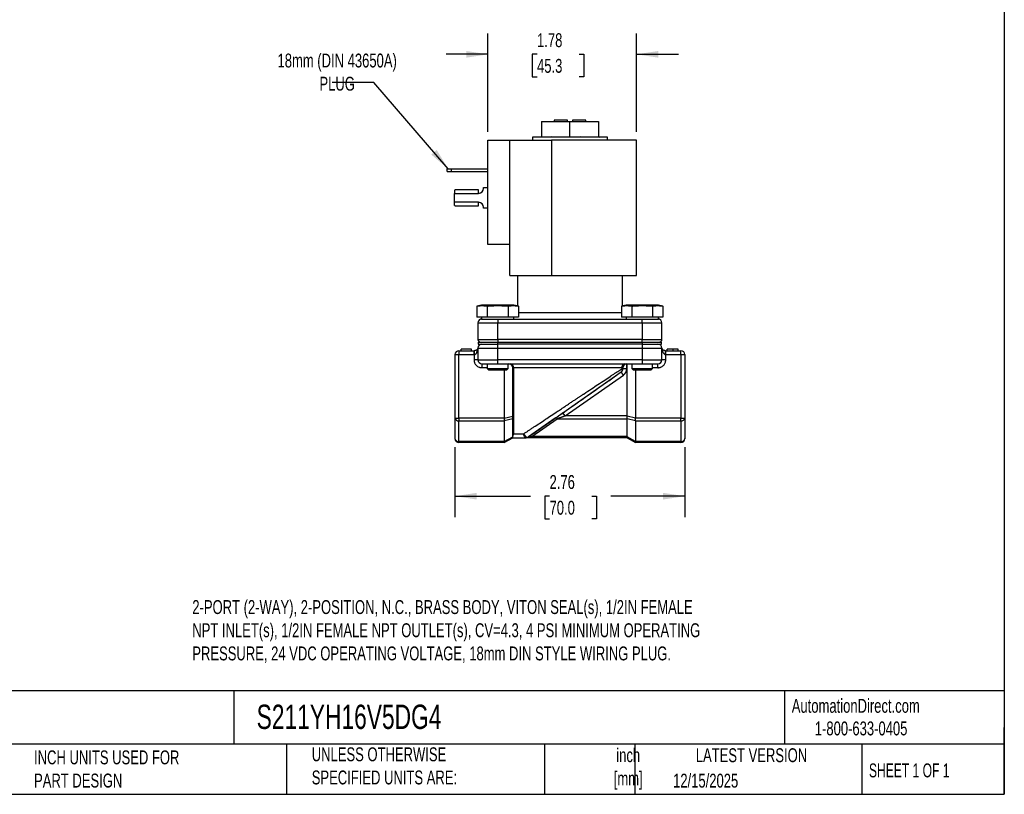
# Model space of a CAD drawing. Header units: inches. Extents: x 0.5 to 21.5, y 0.5 to 16.5.
# Tile 3 of 4: x 9.7 to 21.5, y 0.5 to 9.8. Entities that reach past the tile are written whole.
import ezdxf

# ---------------------------------------------------------------- set-up
doc = ezdxf.new("R2010")
doc.units = ezdxf.units.IN
doc.header["$LTSCALE"] = 2
doc.header["$MEASUREMENT"] = 0
doc.linetypes.add('SLD-Solid', pattern=[0])
doc.layers.add('DIMENSIONS', color=140, linetype='SLD-Solid', lineweight=25)
doc.layers.add('TEXT', color=140, linetype='SLD-Solid', lineweight=25)
doc.styles.add('SLDTEXTSTYLE0', font='TXT', dxfattribs={"width": 0.7})
doc.styles.add('SLDTEXTSTYLE1', font='TXT', dxfattribs={"width": 0.65})
doc.dimstyles.new('SLDDIMSTYLE1', dxfattribs={"dimtxt": 0.169922, "dimasz": 0.26, "dimexe": 0, "dimexo": 0.0625, "dimgap": 0.04248, "dimtad": 0, "dimtih": 1, "dimtoh": 1, "dimrnd": 1e-09, "dimzin": 12, "dimdsep": 46, "dimtxsty": 'SLDTEXTSTYLE0', "dimsah": 1, "dimcen": 0.09, "dimadec": 0, "dimazin": 3, "dimtfac": 1, "dimtmove": 0, "dimatfit": 0, "dimfxl": 0, "dimfrac": 2, "dimtolj": 1, "dimtzin": 12, "dimarcsym": 0})
doc.dimstyles.new('SLDDIMSTYLE2', dxfattribs={"dimtxt": 0.169922, "dimasz": 0.26, "dimexe": 0, "dimexo": 0.0625, "dimgap": 0.04248, "dimtad": 0, "dimtih": 1, "dimtoh": 1, "dimrnd": 1e-09, "dimzin": 12, "dimdsep": 46, "dimtxsty": 'SLDTEXTSTYLE0', "dimsah": 1, "dimcen": 0.09, "dimadec": 0, "dimazin": 3, "dimtfac": 1, "dimtofl": 0, "dimtmove": 0, "dimatfit": 3, "dimfxl": 0, "dimfrac": 2, "dimtolj": 1, "dimtzin": 12, "dimarcsym": 0})
doc.dimstyles.new('SLDDIMSTYLE4', dxfattribs={"dimtxt": 0.18, "dimasz": 0.26, "dimexe": 0, "dimexo": 0.0625, "dimgap": 0, "dimtad": 0, "dimtih": 1, "dimtoh": 1, "dimdec": 0, "dimrnd": 1e-09, "dimzin": 0, "dimdsep": 46, "dimtxsty": 'Standard', "dimsah": 1, "dimcen": 0.09, "dimadec": 0, "dimazin": 0, "dimtfac": 0.26, "dimtdec": 0, "dimtofl": 0, "dimtmove": 0, "dimatfit": 3, "dimfxl": 0, "dimfrac": 2, "dimtolj": 1, "dimtzin": 0, "dimarcsym": 0})

# ---------------------------------------------------------------- blocks, each defined once
blk = doc.blocks.new('_D_5')
at = {"layer": 'DIMENSIONS'}
for p, q in [((14.914, 4.663), (14.914, 3.824)), ((17.67, 4.663), (17.67, 3.824)), ((14.914, 4.074), (15.818, 4.074)), ((16.048, 4.074), (15.991, 4.074)), ((15.991, 4.074), (15.991, 3.804)), ((16.553, 4.074), (16.61, 4.074)), ((16.61, 4.074), (16.61, 3.804)), ((17.67, 4.074), (16.783, 4.074)), ((15.991, 3.804), (16.048, 3.804)), ((16.61, 3.804), (16.553, 3.804))]:
    blk.add_line(p, q, dxfattribs=at)
for points in [[(14.914, 4.074), (15.174, 4.034), (15.174, 4.114)], [(17.67, 4.074), (17.41, 4.114), (17.41, 4.034)]]:
    blk.add_solid(points, dxfattribs=at)
at = {"layer": 'DIMENSIONS', "char_height": 0.1667, "attachment_point": 1, "style": 'SLDTEXTSTYLE0'}
for s, insert in [('2.76', (16.048, 4.327)), ('70.0', (16.048, 4.019))]:
    blk.add_mtext(s, dxfattribs=dict(at, insert=insert))
blk = doc.blocks.new('_D_6')
at = {"layer": 'DIMENSIONS'}
for p, q in [((15.31, 8.441), (15.31, 9.621)), ((17.092, 8.441), (17.092, 9.621)), ((15.31, 9.371), (14.81, 9.371)), ((15.898, 9.371), (15.841, 9.371)), ((15.841, 9.371), (15.841, 9.101)), ((16.403, 9.371), (16.46, 9.371)), ((16.46, 9.371), (16.46, 9.101)), ((17.092, 9.371), (17.592, 9.371)), ((15.841, 9.101), (15.898, 9.101)), ((16.46, 9.101), (16.403, 9.101))]:
    blk.add_line(p, q, dxfattribs=at)
for points in [[(15.31, 9.371), (15.05, 9.411), (15.05, 9.331)], [(17.092, 9.371), (17.352, 9.331), (17.352, 9.411)]]:
    blk.add_solid(points, dxfattribs=at)
at = {"layer": 'DIMENSIONS', "char_height": 0.1667, "attachment_point": 1, "style": 'SLDTEXTSTYLE0'}
for s, insert in [('1.78', (15.898, 9.624)), ('45.3', (15.898, 9.316))]:
    blk.add_mtext(s, dxfattribs=dict(at, insert=insert))

msp = doc.modelspace()

# ---------------------------------------------------------------- linework, layer by layer
for p, q in [((15.952, 8.564), (15.952, 8.378)), ((15.952, 8.564), (16.292, 8.564)), ((16.102, 8.583), (16.102, 8.564)), ((16.262, 8.583), (16.102, 8.583)), ((16.262, 8.564), (16.262, 8.583)), ((16.292, 8.378), (16.292, 8.564)), ((16.292, 8.564), (16.633, 8.564)), ((16.322, 8.583), (16.322, 8.564)), ((16.482, 8.583), (16.322, 8.583)), ((16.482, 8.564), (16.482, 8.583)), ((16.633, 8.564), (16.633, 8.378)), ((15.31, 7.091), (15.31, 8.341)), ((15.31, 8.341), (15.57, 8.341)), ((15.57, 7.091), (15.57, 8.341)), ((15.57, 8.341), (16.071, 8.341)), ((15.842, 8.378), (15.842, 8.341)), ((16.742, 8.378), (15.842, 8.378)), ((15.952, 8.381), (15.943, 8.379)), ((16.077, 8.381), (16.071, 8.379)), ((17.092, 8.341), (16.071, 8.341)), ((16.071, 8.341), (16.071, 6.721)), ((16.114, 8.378), (16.077, 8.381)), ((16.417, 8.381), (16.417, 8.378)), ((16.452, 8.379), (16.417, 8.381)), ((16.417, 8.381), (16.419, 8.379)), ((16.633, 8.381), (16.641, 8.379)), ((16.742, 8.341), (16.742, 8.378)), ((17.092, 6.721), (17.092, 8.341)), ((14.819, 7.968), (14.819, 8)), ((14.819, 8), (14.869, 8)), ((14.819, 7.968), (14.869, 7.968)), ((14.869, 8), (14.869, 7.968)), ((14.869, 8), (15.31, 8)), ((14.869, 7.968), (15.31, 7.968)), ((14.91, 7.742), (14.91, 7.704)), ((14.91, 7.597), (14.91, 7.704)), ((14.91, 7.704), (15.196, 7.704)), ((15.196, 7.745), (14.918, 7.745)), ((15.196, 7.704), (15.196, 7.745)), ((15.256, 7.764), (15.256, 7.775)), ((15.256, 7.775), (15.31, 7.775)), ((15.196, 7.597), (14.91, 7.597)), ((14.91, 7.559), (14.91, 7.597)), ((14.918, 7.556), (15.196, 7.556)), ((15.196, 7.556), (15.196, 7.597)), ((15.256, 7.525), (15.256, 7.537)), ((15.31, 7.525), (15.256, 7.525)), ((15.57, 7.091), (15.31, 7.091)), ((15.57, 6.721), (15.57, 7.091)), ((15.57, 6.721), (16.071, 6.721)), ((15.662, 6.721), (15.662, 6.355)), ((16.071, 6.721), (17.092, 6.721)), ((16.922, 6.355), (16.922, 6.721)), ((15.232, 6.362), (15.177, 6.353)), ((15.177, 6.353), (15.177, 6.22)), ((15.426, 6.362), (15.232, 6.362)), ((15.301, 6.353), (15.301, 6.22)), ((15.62, 6.362), (15.426, 6.362)), ((15.55, 6.353), (15.55, 6.22)), ((15.674, 6.353), (15.62, 6.362)), ((15.674, 6.353), (15.674, 6.22)), ((15.674, 6.275), (16.91, 6.275)), ((16.965, 6.362), (16.91, 6.353)), ((16.91, 6.353), (16.91, 6.22)), ((17.159, 6.362), (16.965, 6.362)), ((17.034, 6.353), (17.034, 6.22)), ((17.353, 6.362), (17.159, 6.362)), ((17.283, 6.353), (17.283, 6.22)), ((17.407, 6.353), (17.353, 6.362)), ((17.407, 6.353), (17.407, 6.22)), ((15.301, 6.22), (15.177, 6.22)), ((15.19, 6.151), (15.426, 6.151)), ((15.19, 6.151), (15.19, 5.953)), ((15.232, 6.22), (15.232, 6.198)), ((15.232, 6.198), (15.426, 6.198)), ((15.55, 6.22), (15.301, 6.22)), ((15.426, 6.198), (15.426, 6.151)), ((15.426, 6.198), (15.469, 6.198)), ((15.426, 6.151), (17.159, 6.151)), ((15.426, 5.953), (15.426, 6.151)), ((15.469, 6.198), (17.115, 6.198)), ((15.674, 6.22), (15.55, 6.22)), ((15.62, 6.198), (15.62, 6.22)), ((17.034, 6.22), (16.91, 6.22)), ((16.965, 6.22), (16.965, 6.198)), ((17.283, 6.22), (17.034, 6.22)), ((17.115, 6.198), (17.353, 6.198)), ((17.159, 6.151), (17.159, 6.198)), ((17.159, 6.151), (17.395, 6.151)), ((17.159, 6.151), (17.159, 5.953)), ((17.407, 6.22), (17.283, 6.22)), ((17.353, 6.198), (17.353, 6.22)), ((17.395, 5.953), (17.395, 6.151)), ((15.19, 5.953), (15.426, 5.953)), ((15.192, 5.922), (15.192, 5.897)), ((15.192, 5.922), (15.426, 5.922)), ((15.426, 5.953), (15.426, 5.922)), ((17.159, 5.953), (15.426, 5.953)), ((15.426, 5.897), (15.426, 5.922)), ((15.426, 5.922), (17.158, 5.922)), ((17.158, 5.922), (17.158, 5.897)), ((17.158, 5.922), (17.392, 5.922)), ((17.159, 5.922), (17.159, 5.953)), ((17.159, 5.953), (17.395, 5.953)), ((17.392, 5.897), (17.392, 5.922)), ((14.961, 5.818), (15.143, 5.818)), ((14.961, 5.818), (14.961, 5.771)), ((15.113, 5.838), (14.988, 5.838)), ((14.988, 5.818), (14.988, 5.838)), ((15.113, 5.818), (15.113, 5.838)), ((15.143, 5.771), (15.143, 5.818)), ((15.145, 5.818), (15.145, 5.817)), ((15.19, 5.85), (15.426, 5.85)), ((15.19, 5.85), (15.19, 5.708)), ((15.192, 5.897), (15.426, 5.897)), ((15.426, 5.85), (15.426, 5.897)), ((17.158, 5.897), (15.426, 5.897)), ((15.426, 5.85), (17.159, 5.85)), ((15.426, 5.708), (15.426, 5.85)), ((17.158, 5.897), (17.392, 5.897)), ((17.159, 5.897), (17.159, 5.85)), ((17.159, 5.85), (17.395, 5.85)), ((17.159, 5.85), (17.159, 5.708)), ((17.395, 5.708), (17.395, 5.85)), ((17.439, 5.817), (17.439, 5.818)), ((17.439, 5.818), (17.442, 5.818)), ((17.442, 5.771), (17.442, 5.818)), ((17.442, 5.818), (17.623, 5.818)), ((17.46, 5.818), (17.46, 5.838)), ((17.526, 5.838), (17.526, 5.818)), ((17.591, 5.818), (17.591, 5.838)), ((17.623, 5.771), (17.623, 5.818)), ((14.914, 5.771), (14.961, 5.771)), ((14.914, 5.771), (14.914, 5.011)), ((14.961, 5.011), (14.961, 5.771)), ((14.961, 5.771), (15.143, 5.771)), ((15.143, 5.771), (15.143, 5.708)), ((15.143, 5.771), (15.144, 5.771)), ((15.19, 5.708), (15.143, 5.708)), ((15.19, 5.708), (15.426, 5.708)), ((15.426, 5.661), (15.426, 5.708)), ((17.159, 5.708), (15.426, 5.708)), ((17.159, 5.708), (17.395, 5.708)), ((17.159, 5.708), (17.159, 5.661)), ((17.442, 5.708), (17.395, 5.708)), ((17.44, 5.771), (17.442, 5.771)), ((17.442, 5.708), (17.442, 5.771)), ((17.442, 5.771), (17.623, 5.771)), ((17.623, 5.771), (17.623, 5.011)), ((17.623, 5.771), (17.67, 5.771)), ((17.67, 5.771), (17.67, 5.011)), ((15.237, 5.661), (15.237, 5.614)), ((15.301, 5.614), (15.237, 5.614)), ((15.301, 5.661), (15.301, 5.605)), ((15.301, 5.605), (15.321, 5.585)), ((15.301, 5.605), (15.551, 5.605)), ((15.531, 5.585), (15.321, 5.585)), ((15.426, 5.661), (17.159, 5.661)), ((15.504, 5.585), (15.504, 5.011)), ((15.531, 5.585), (15.551, 5.605)), ((15.551, 5.605), (15.551, 5.661)), ((15.617, 5.614), (15.606, 5.614)), ((15.606, 4.792), (15.606, 5.614)), ((16.914, 5.614), (15.617, 5.614)), ((15.617, 5.614), (15.617, 4.822)), ((16.209, 5.074), (16.908, 5.563)), ((16.935, 5.525), (16.908, 5.563)), ((16.914, 5.614), (16.914, 5.602)), ((16.928, 5.614), (16.914, 5.614)), ((16.914, 5.602), (16.928, 5.602)), ((16.928, 5.602), (16.928, 5.614)), ((16.975, 5.602), (16.928, 5.602)), ((16.975, 5.602), (16.975, 5.661)), ((16.978, 5.036), (16.978, 5.661)), ((17.034, 5.661), (17.034, 5.605)), ((17.034, 5.605), (17.054, 5.585)), ((17.034, 5.605), (17.284, 5.605)), ((17.264, 5.585), (17.054, 5.585)), ((17.08, 5.585), (17.08, 5.011)), ((17.264, 5.585), (17.284, 5.605)), ((17.284, 5.605), (17.284, 5.661)), ((17.348, 5.614), (17.284, 5.614)), ((17.348, 5.614), (17.348, 5.661)), ((16.236, 5.036), (16.935, 5.525)), ((14.914, 5.011), (14.961, 5.011)), ((14.914, 5.011), (14.914, 4.763)), ((14.961, 5.011), (14.961, 4.978)), ((15.504, 5.011), (14.961, 5.011)), ((14.961, 4.978), (15.504, 4.978)), ((14.961, 4.73), (14.961, 4.978)), ((15.504, 5.009), (15.606, 5.033)), ((15.504, 4.98), (15.606, 5.004)), ((15.504, 4.978), (15.504, 4.73)), ((16.114, 5.008), (15.794, 4.784)), ((15.836, 4.789), (16.141, 5.003)), ((16.141, 5.003), (16.978, 5.003)), ((16.236, 5.036), (16.209, 5.074)), ((16.978, 5.036), (16.236, 5.036)), ((17.08, 5.009), (16.978, 5.033)), ((16.978, 5.004), (17.08, 4.98)), ((16.978, 4.789), (16.978, 5.003)), ((17.623, 5.011), (17.08, 5.011)), ((17.08, 4.978), (17.623, 4.978)), ((17.08, 4.978), (17.08, 4.73)), ((17.623, 4.978), (17.623, 5.011)), ((17.623, 5.011), (17.67, 5.011)), ((17.623, 4.978), (17.623, 4.73)), ((17.67, 5.011), (17.67, 4.763)), ((15.504, 4.73), (14.961, 4.73)), ((14.961, 4.716), (14.961, 4.73)), ((15.504, 4.728), (15.606, 4.787)), ((15.504, 4.716), (15.606, 4.775)), ((15.617, 4.822), (15.738, 4.822)), ((16.978, 4.789), (15.836, 4.789)), ((15.836, 4.775), (15.836, 4.789)), ((16.978, 4.775), (15.836, 4.775)), ((17.08, 4.728), (16.978, 4.787)), ((16.978, 4.775), (17.08, 4.716)), ((17.623, 4.73), (17.08, 4.73)), ((17.623, 4.73), (17.623, 4.716)), ((15.504, 4.716), (14.961, 4.716)), ((17.623, 4.716), (17.08, 4.716))]:
    msp.add_line(p, q)
for centre, radius, start, end in [((15.196, 7.764), 0.06, 270, 0), ((15.196, 7.537), 0.06, 0, 90), ((15.237, 6.151), 0.047, 90, 180), ((17.348, 6.151), 0.047, 0, 90), ((15.221, 5.953), 0.031, 180, 270), ((17.364, 5.953), 0.031, 270, 0), ((14.961, 5.771), 0.047, 90, 180), ((15.237, 5.85), 0.047, 90, 180), ((17.348, 5.85), 0.047, 0, 90), ((17.623, 5.771), 0.047, 0, 90), ((15.237, 5.708), 0.047, 180, 270), ((17.348, 5.708), 0.047, 270, 0), ((15.559, 5.614), 0.047, 0, 90), ((15.575, 5.619), 0.0426, 353.3427, 81.2446), ((16.881, 5.602), 0.047, 305, 0), ((16.881, 5.602), 0.047, 305, 0), ((16.955, 5.62), 0.0419, 101.6974, 188.1801), ((16.975, 5.614), 0.047, 90, 180), ((14.955, 5.02), 0.042, 191.4218, 278.0495), ((16.124, 4.985), 0.0247, 45.1134, 112.7801), ((17.629, 5.02), 0.042, 261.9505, 348.5782), ((14.955, 4.772), 0.042, 191.4218, 278.0495), ((14.961, 4.763), 0.047, 180, 270), ((15.768, 4.822), 0.047, 270, 305), ((15.768, 4.822), 0.047, 270, 300.8742), ((17.629, 4.772), 0.042, 261.9505, 348.5782), ((17.623, 4.763), 0.047, 270, 0)]:
    msp.add_arc(centre, radius, start, end)
for centre, start_param, end_param in [((14.918, 7.704), 0, 0.374289), ((14.918, 7.597), 2.767303, 3.141593)]:
    msp.add_ellipse(centre, major_axis=(0, 0.041), ratio=0.506667, start_param=start_param, end_param=end_param)
for points, knots in [([(15.177, 6.353), (15.181, 6.353), (15.188, 6.355), (15.199, 6.356), (15.211, 6.357), (15.224, 6.358), (15.239, 6.359), (15.254, 6.358), (15.269, 6.357), (15.285, 6.355), (15.296, 6.354), (15.301, 6.353)], [0, 0, 0, 0, 0.088201, 0.174297, 0.259203, 0.380086, 0.500001, 0.619885, 0.74075, 0.868514, 1, 1, 1, 1]), ([(15.301, 6.353), (15.309, 6.353), (15.323, 6.355), (15.344, 6.356), (15.369, 6.357), (15.396, 6.358), (15.416, 6.359), (15.426, 6.359)], [0, 0, 0, 0, 0.176418, 0.348626, 0.518454, 0.760198, 1, 1, 1, 1]), ([(15.426, 6.359), (15.432, 6.359), (15.445, 6.359), (15.465, 6.358), (15.489, 6.357), (15.518, 6.355), (15.539, 6.354), (15.55, 6.353)], [0, 0, 0, 0, 0.160085, 0.319734, 0.481551, 0.737054, 1, 1, 1, 1]), ([(15.55, 6.353), (15.553, 6.353), (15.561, 6.355), (15.571, 6.356), (15.584, 6.357), (15.597, 6.358), (15.612, 6.359), (15.627, 6.358), (15.642, 6.357), (15.658, 6.355), (15.669, 6.354), (15.674, 6.353)], [0, 0, 0, 0, 0.088201, 0.174297, 0.259203, 0.380086, 0.500001, 0.619885, 0.74075, 0.868514, 1, 1, 1, 1]), ([(16.91, 6.353), (16.914, 6.353), (16.921, 6.355), (16.932, 6.356), (16.944, 6.357), (16.957, 6.358), (16.972, 6.359), (16.987, 6.358), (17.002, 6.357), (17.018, 6.355), (17.029, 6.354), (17.034, 6.353)], [0, 0, 0, 0, 0.088201, 0.174297, 0.259203, 0.380086, 0.500001, 0.619885, 0.74075, 0.868514, 1, 1, 1, 1]), ([(17.034, 6.353), (17.042, 6.353), (17.056, 6.355), (17.077, 6.356), (17.102, 6.357), (17.129, 6.358), (17.149, 6.359), (17.159, 6.359)], [0, 0, 0, 0, 0.176418, 0.348626, 0.518454, 0.760198, 1, 1, 1, 1]), ([(17.159, 6.359), (17.165, 6.359), (17.178, 6.359), (17.198, 6.358), (17.222, 6.357), (17.251, 6.355), (17.272, 6.354), (17.283, 6.353)], [0, 0, 0, 0, 0.160085, 0.319734, 0.481551, 0.737054, 1, 1, 1, 1]), ([(17.283, 6.353), (17.286, 6.353), (17.294, 6.355), (17.304, 6.356), (17.317, 6.357), (17.33, 6.358), (17.345, 6.359), (17.36, 6.358), (17.375, 6.357), (17.391, 6.355), (17.402, 6.354), (17.407, 6.353)], [0, 0, 0, 0, 0.088201, 0.174297, 0.259203, 0.380086, 0.500001, 0.619885, 0.74075, 0.868514, 1, 1, 1, 1]), ([(15.144, 5.771), (15.151, 5.771), (15.157, 5.775), (15.166, 5.782), (15.169, 5.785), (15.173, 5.792), (15.176, 5.796), (15.181, 5.808), (15.184, 5.816), (15.187, 5.829), (15.188, 5.833), (15.189, 5.839), (15.189, 5.841), (15.189, 5.843), (15.19, 5.844), (15.19, 5.844)], [0, 0, 0, 0, 0.25, 0.25, 0.375, 0.375, 0.5, 0.5, 0.75, 0.75, 0.875, 0.875, 0.9375, 0.9375, 1, 1, 1, 1]), ([(15.145, 5.817), (15.145, 5.816), (15.144, 5.815), (15.144, 5.805), (15.144, 5.79), (15.144, 5.778), (15.144, 5.771)], [0, 0, 0, 0, 0.147403, 0.431602, 0.715801, 1, 1, 1, 1]), ([(15.189, 5.847), (15.189, 5.847), (15.188, 5.847), (15.184, 5.836), (15.173, 5.825), (15.16, 5.82), (15.151, 5.818), (15.147, 5.818), (15.145, 5.818)], [0, 0, 0, 0, 0.070657, 0.371269, 0.706681, 0.863522, 0.933958, 1, 1, 1, 1]), ([(17.439, 5.818), (17.437, 5.818), (17.433, 5.818), (17.424, 5.82), (17.411, 5.825), (17.4, 5.836), (17.396, 5.847), (17.395, 5.847), (17.395, 5.847)], [0, 0, 0, 0, 0.066042, 0.136478, 0.293319, 0.628731, 0.929343, 1, 1, 1, 1]), ([(17.395, 5.844), (17.395, 5.844), (17.395, 5.843), (17.395, 5.841), (17.395, 5.839), (17.396, 5.833), (17.397, 5.829), (17.4, 5.816), (17.403, 5.808), (17.409, 5.796), (17.411, 5.792), (17.415, 5.785), (17.418, 5.782), (17.427, 5.775), (17.433, 5.771), (17.44, 5.771)], [0, 0, 0, 0, 0.0625, 0.0625, 0.125, 0.125, 0.25, 0.25, 0.5, 0.5, 0.625, 0.625, 0.75, 0.75, 1, 1, 1, 1]), ([(17.44, 5.771), (17.44, 5.778), (17.44, 5.79), (17.44, 5.805), (17.44, 5.815), (17.439, 5.816), (17.439, 5.817)], [0, 0, 0, 0, 0.2841991, 0.5683982, 0.8525973, 1, 1, 1, 1]), ([(17.526, 5.838), (17.525, 5.838), (17.522, 5.838), (17.517, 5.838), (17.513, 5.838), (17.509, 5.838), (17.505, 5.838), (17.501, 5.838), (17.497, 5.838), (17.493, 5.838), (17.489, 5.838), (17.486, 5.838), (17.482, 5.838), (17.479, 5.838), (17.476, 5.838), (17.474, 5.838), (17.471, 5.838), (17.469, 5.838), (17.467, 5.838), (17.465, 5.838), (17.463, 5.838), (17.462, 5.838), (17.461, 5.838), (17.461, 5.838), (17.46, 5.838), (17.46, 5.838), (17.46, 5.838)], [0, 0, 0, 0, 0.043209, 0.085873, 0.12812, 0.170152, 0.211918, 0.253753, 0.296006, 0.338443, 0.381015, 0.42282, 0.464089, 0.505126, 0.545975, 0.586985, 0.628339, 0.670084, 0.711992, 0.753039, 0.794049, 0.834886, 0.875498, 0.916547, 0.958004, 1, 1, 1, 1]), ([(17.591, 5.838), (17.591, 5.838), (17.591, 5.838), (17.59, 5.838), (17.589, 5.838), (17.587, 5.838), (17.584, 5.838), (17.581, 5.838), (17.577, 5.838), (17.572, 5.838), (17.568, 5.838), (17.562, 5.838), (17.557, 5.838), (17.551, 5.838), (17.545, 5.838), (17.539, 5.838), (17.533, 5.838), (17.529, 5.838), (17.526, 5.838)], [0, 0, 0, 0, 0.065819, 0.129747, 0.192072, 0.253459, 0.31457, 0.37628, 0.439026, 0.503267, 0.567493, 0.629705, 0.691, 0.751452, 0.812004, 0.87315, 0.935635, 1, 1, 1, 1]), ([(15.143, 5.708), (15.143, 5.706), (15.143, 5.702), (15.143, 5.697), (15.144, 5.691), (15.145, 5.685), (15.147, 5.679), (15.151, 5.67), (15.157, 5.656), (15.17, 5.641), (15.185, 5.629), (15.2, 5.622), (15.213, 5.617), (15.225, 5.615), (15.233, 5.615), (15.237, 5.614)], [0, 0, 0, 0, 0.0402799, 0.0802488, 0.1200651, 0.1598891, 0.1998813, 0.2401997, 0.3700572, 0.5000577, 0.6299153, 0.7599159, 0.8401269, 0.9197271, 1, 1, 1, 1]), ([(17.348, 5.614), (17.35, 5.614), (17.353, 5.614), (17.359, 5.615), (17.365, 5.616), (17.371, 5.617), (17.377, 5.619), (17.386, 5.622), (17.4, 5.629), (17.414, 5.641), (17.427, 5.656), (17.434, 5.671), (17.439, 5.685), (17.441, 5.697), (17.441, 5.704), (17.442, 5.708)], [0, 0, 0, 0, 0.04028, 0.080249, 0.120065, 0.159889, 0.199881, 0.2402, 0.370057, 0.500058, 0.629915, 0.759916, 0.840127, 0.919727, 1, 1, 1, 1]), ([(15.794, 4.784), (15.834, 4.812), (15.877, 4.841), (15.966, 4.904), (16.013, 4.937), (16.158, 5.038), (16.261, 5.11), (16.463, 5.252), (16.564, 5.323), (16.703, 5.42), (16.748, 5.452), (16.832, 5.51), (16.872, 5.538), (16.908, 5.563)], [0, 0, 0, 0, 0.125, 0.125, 0.25, 0.25, 0.5, 0.5, 0.75, 0.75, 0.875, 0.875, 1, 1, 1, 1]), ([(16.292, 5.19), (16.298, 5.194), (16.31, 5.202), (16.328, 5.213), (16.345, 5.225), (16.361, 5.235), (16.377, 5.246), (16.391, 5.255), (16.405, 5.264), (16.418, 5.273), (16.43, 5.281), (16.441, 5.288), (16.452, 5.295), (16.488, 5.32), (16.548, 5.359), (16.63, 5.414), (16.708, 5.465), (16.768, 5.505), (16.81, 5.533), (16.838, 5.552), (16.865, 5.569), (16.89, 5.586), (16.906, 5.597), (16.914, 5.602)], [0, 0, 0, 0, 0.027699, 0.054215, 0.079548, 0.103697, 0.126664, 0.148447, 0.169047, 0.188463, 0.206697, 0.223748, 0.239615, 0.254299, 0.389947, 0.510523, 0.640566, 0.761212, 0.811112, 0.859933, 0.907683, 0.954369, 1, 1, 1, 1]), ([(16.914, 5.602), (16.914, 5.601), (16.915, 5.599), (16.916, 5.596), (16.916, 5.593), (16.917, 5.589), (16.917, 5.584), (16.917, 5.579), (16.916, 5.574), (16.914, 5.57), (16.911, 5.566), (16.909, 5.564), (16.908, 5.563)], [0, 0, 0, 0, 0.063135, 0.12463, 0.184988, 0.244791, 0.372377, 0.500079, 0.615711, 0.735606, 0.863005, 1, 1, 1, 1]), ([(15.738, 4.822), (15.743, 4.825), (15.752, 4.832), (15.767, 4.841), (15.782, 4.851), (15.797, 4.861), (15.812, 4.871), (15.828, 4.882), (15.845, 4.893), (15.877, 4.914), (15.928, 4.948), (15.996, 4.994), (16.069, 5.042), (16.125, 5.079), (16.167, 5.107), (16.193, 5.124), (16.222, 5.143), (16.256, 5.166), (16.28, 5.181), (16.292, 5.19)], [0, 0, 0, 0, 0.028727, 0.057862, 0.087407, 0.117364, 0.147732, 0.178514, 0.20971, 0.241321, 0.362014, 0.491878, 0.611869, 0.746654, 0.78376, 0.827648, 0.878317, 0.935768, 1, 1, 1, 1]), ([(15.504, 5.009), (15.504, 5.007), (15.505, 5.005), (15.505, 5.001), (15.505, 4.997), (15.505, 4.993), (15.505, 4.99), (15.505, 4.986), (15.505, 4.983), (15.504, 4.981), (15.504, 4.98)], [0, 0, 0, 0, 0.125246, 0.250282, 0.375176, 0.5, 0.624824, 0.749718, 0.874754, 1, 1, 1, 1]), ([(16.209, 5.074), (16.206, 5.072), (16.2, 5.068), (16.192, 5.062), (16.183, 5.056), (16.175, 5.05), (16.166, 5.044), (16.157, 5.037), (16.146, 5.03), (16.135, 5.022), (16.124, 5.015), (16.118, 5.01), (16.114, 5.008)], [0, 0, 0, 0, 0.089678, 0.178345, 0.266128, 0.353157, 0.439568, 0.525498, 0.651259, 0.771865, 0.887897, 1, 1, 1, 1]), ([(16.236, 5.036), (16.233, 5.034), (16.225, 5.032), (16.215, 5.028), (16.206, 5.025), (16.198, 5.022), (16.191, 5.02), (16.181, 5.016), (16.169, 5.012), (16.154, 5.007), (16.145, 5.004), (16.141, 5.003)], [0, 0, 0, 0, 0.1161178, 0.2215007, 0.3161495, 0.4000649, 0.4732483, 0.535702, 0.7119711, 0.8666863, 1, 1, 1, 1]), ([(16.978, 5.004), (16.978, 5.005), (16.978, 5.007), (16.977, 5.011), (16.977, 5.014), (16.977, 5.018), (16.977, 5.021), (16.977, 5.025), (16.978, 5.029), (16.978, 5.032), (16.978, 5.033)], [0, 0, 0, 0, 0.1252463, 0.2502815, 0.375176, 0.5, 0.624824, 0.7497185, 0.8747537, 1, 1, 1, 1]), ([(17.08, 4.98), (17.08, 4.981), (17.08, 4.983), (17.079, 4.986), (17.079, 4.99), (17.079, 4.993), (17.079, 4.997), (17.079, 5.001), (17.08, 5.005), (17.08, 5.007), (17.08, 5.009)], [0, 0, 0, 0, 0.125246, 0.250282, 0.375176, 0.5, 0.624824, 0.749718, 0.874754, 1, 1, 1, 1]), ([(15.504, 4.728), (15.504, 4.728), (15.505, 4.726), (15.505, 4.724), (15.505, 4.722), (15.505, 4.72), (15.505, 4.719), (15.505, 4.718), (15.505, 4.717), (15.504, 4.717), (15.504, 4.716)], [0, 0, 0, 0, 0.125246, 0.250282, 0.375176, 0.5, 0.624824, 0.749718, 0.874754, 1, 1, 1, 1]), ([(15.617, 4.822), (15.616, 4.821), (15.615, 4.818), (15.613, 4.815), (15.611, 4.812), (15.61, 4.809), (15.609, 4.806), (15.607, 4.802), (15.606, 4.797), (15.606, 4.794), (15.606, 4.792)], [0, 0, 0, 0, 0.127734, 0.241691, 0.341864, 0.428258, 0.500883, 0.683931, 0.850238, 1, 1, 1, 1]), ([(15.606, 4.775), (15.606, 4.775), (15.606, 4.775), (15.606, 4.776), (15.606, 4.777), (15.606, 4.778), (15.606, 4.779), (15.606, 4.781), (15.606, 4.785), (15.606, 4.788), (15.606, 4.791), (15.606, 4.792)], [0, 0, 0, 0, 0.1033714, 0.2045686, 0.3038318, 0.4014155, 0.4975874, 0.6331882, 0.7613362, 0.8831669, 1, 1, 1, 1]), ([(15.738, 4.822), (15.741, 4.817), (15.744, 4.81), (15.754, 4.798), (15.759, 4.792), (15.771, 4.784), (15.777, 4.782), (15.788, 4.781), (15.792, 4.782), (15.794, 4.784)], [0, 0, 0, 0, 0.25, 0.25, 0.5, 0.5, 0.75, 0.75, 1, 1, 1, 1]), ([(15.836, 4.775), (15.834, 4.775), (15.829, 4.775), (15.822, 4.775), (15.815, 4.775), (15.806, 4.775), (15.796, 4.775), (15.786, 4.775), (15.777, 4.775), (15.772, 4.775), (15.768, 4.775), (15.768, 4.775), (15.768, 4.775)], [0, 0, 0, 0, 0.0766476, 0.1498255, 0.2198591, 0.2871192, 0.4163521, 0.5363308, 0.6505367, 0.7640992, 0.8781275, 1, 1, 1, 1]), ([(15.836, 4.789), (15.823, 4.786), (15.812, 4.784), (15.797, 4.781), (15.793, 4.781), (15.793, 4.782)], [0, 0, 0, 0, 0.5, 0.5, 1, 1, 1, 1]), ([(16.978, 4.787), (16.978, 4.786), (16.978, 4.785), (16.977, 4.782), (16.977, 4.78), (16.977, 4.779), (16.977, 4.777), (16.977, 4.776), (16.978, 4.776), (16.978, 4.775), (16.978, 4.775)], [0, 0, 0, 0, 0.125246, 0.250282, 0.375176, 0.5, 0.624824, 0.749718, 0.874754, 1, 1, 1, 1]), ([(17.08, 4.716), (17.08, 4.717), (17.08, 4.717), (17.079, 4.718), (17.079, 4.719), (17.079, 4.72), (17.079, 4.722), (17.079, 4.724), (17.08, 4.726), (17.08, 4.728), (17.08, 4.728)], [0, 0, 0, 0, 0.125246, 0.250282, 0.375176, 0.5, 0.624824, 0.749718, 0.874754, 1, 1, 1, 1]), ([(17.08, 4.716), (17.08, 4.716), (17.08, 4.716), (17.08, 4.716), (17.08, 4.716)], [0, 0, 0, 0, 0.499437, 1, 1, 1, 1])]:
    msp.add_open_spline(points, degree=3, knots=knots)
for points in [[(15.145, 5.818), (15.144, 5.818), (15.143, 5.818), (15.143, 5.818)], [(15.237, 5.661), (15.237, 5.661), (15.321, 5.661), (15.426, 5.661)], [(16.935, 5.525), (16.96, 5.542), (16.975, 5.571), (16.975, 5.602)], [(17.159, 5.661), (17.263, 5.661), (17.348, 5.661), (17.348, 5.661)], [(15.504, 5.009), (15.504, 5.01), (15.504, 5.01), (15.504, 5.011)], [(15.504, 4.978), (15.504, 4.979), (15.504, 4.979), (15.504, 4.98)], [(16.978, 5.033), (16.978, 5.034), (16.978, 5.035), (16.978, 5.036)], [(16.978, 5.003), (16.978, 5.003), (16.978, 5.004), (16.978, 5.004)], [(17.08, 5.011), (17.08, 5.01), (17.08, 5.01), (17.08, 5.009)], [(17.08, 4.98), (17.08, 4.979), (17.08, 4.979), (17.08, 4.978)], [(15.504, 4.728), (15.504, 4.729), (15.504, 4.73), (15.504, 4.73)], [(15.606, 4.775), (15.652, 4.775), (15.706, 4.775), (15.768, 4.775)], [(15.768, 4.775), (15.751, 4.775), (15.738, 4.796), (15.738, 4.822)], [(16.978, 4.787), (16.978, 4.788), (16.978, 4.788), (16.978, 4.789)], [(17.08, 4.73), (17.08, 4.73), (17.08, 4.729), (17.08, 4.728)], [(15.504, 4.716), (15.504, 4.716), (15.504, 4.716), (15.504, 4.716)]]:
    msp.add_open_spline(points, degree=3)
at = {"layer": 'TEXT'}
for p, q in [((21.5, 16.5), (21.5, 0.5)), ((21.5, 1.742), (0.5, 1.742)), ((12.264, 1.742), (12.264, 1.1)), ((18.864, 1.742), (18.864, 1.1)), ((21.5, 0.5), (21.5, 1.3)), ((21.5, 1.1), (0.5, 1.1)), ((12.896, 1.1), (12.896, 0.5)), ((15.986, 1.1), (15.986, 0.5)), ((17.072, 1.1), (17.072, 0.5)), ((19.791, 1.1), (19.791, 0.5)), ((0.5, 0.5), (21.5, 0.5))]:
    msp.add_line(p, q, dxfattribs=at)

# ---------------------------------------------------------------- texts
for s, insert, char_height, attachment_point, style in [('18mm (DIN 43650A) ^JPLUG', (13.502, 9.38), 0.16667, 2, 'SLDTEXTSTYLE0'), ('2-PORT (2-WAY), 2-POSITION, N.C., BRASS BODY, VITON SEAL(s), 1/2IN FEMALE ^JNPT INLET(s), 1/2IN FEMALE NPT OUTLET(s), CV=4.3, 4 PSI MINIMUM OPERATING ^JPRESSURE, 24 VDC OPERATING VOLTAGE, 18mm DIN STYLE WIRING PLUG.', (11.765, 2.828), 0.166667, 1, 'SLDTEXTSTYLE0'), ('AutomationDirect.com', (18.952, 1.644), 0.16667, 1, 'SLDTEXTSTYLE0'), ('S211YH16V5DG4', (12.536, 1.575), 0.29167, 1, 'SLDTEXTSTYLE0'), ('1-800-633-0405', (19.228, 1.373), 0.16667, 1, 'SLDTEXTSTYLE0'), ('UNLESS OTHERWISE ^JSPECIFIED UNITS ARE:', (13.197, 1.063), 0.16667, 1, 'SLDTEXTSTYLE0'), ('inch^J[mm]', (16.991, 1.052), 0.1667, 2, 'SLDTEXTSTYLE0'), ('INCH UNITS USED FOR ^JPART DESIGN', (9.868, 1.026), 0.16667, 1, 'SLDTEXTSTYLE0'), ('LATEST VERSION', (18.469, 1.052), 0.16667, 2, 'SLDTEXTSTYLE0'), ('SHEET 1 OF 1', (19.877, 0.87), 0.16667, 1, 'SLDTEXTSTYLE1'), ('12/15/2025', (17.529, 0.747), 0.1667, 1, 'SLDTEXTSTYLE0')]:
    msp.add_mtext(s, dxfattribs=dict(at, insert=insert, char_height=char_height, attachment_point=attachment_point, style=style))

# ---------------------------------------------------------------- dimensions: what is measured, and where the dimension line sits
at = {"layer": 'DIMENSIONS'}
for base, p1, p2, dimstyle, picture, middle in [((15.31, 9.371), (17.092, 8.341), (15.31, 8.341), 'SLDDIMSTYLE1', '_D_6', (16.151, 9.371)), ((14.914, 4.074), (17.67, 4.763), (14.914, 4.763), 'SLDDIMSTYLE2', '_D_5', (16.3, 4.074))]:
    dim = msp.add_linear_dim(base=base, p1=p1, p2=p2, dimstyle=dimstyle, dxfattribs=at)
    dim.commit()
    dim.dimension.update_dxf_attribs({"geometry": picture, "text_midpoint": middle, "dimtype": 160})

# ---------------------------------------------------------------- leaders
at = {"layer": 'TEXT'}
msp.add_leader([(14.832, 8), (13.942, 9.034), (13.442, 9.034)], dimstyle='SLDDIMSTYLE4', dxfattribs=at)

doc.saveas('drawing.dxf')
